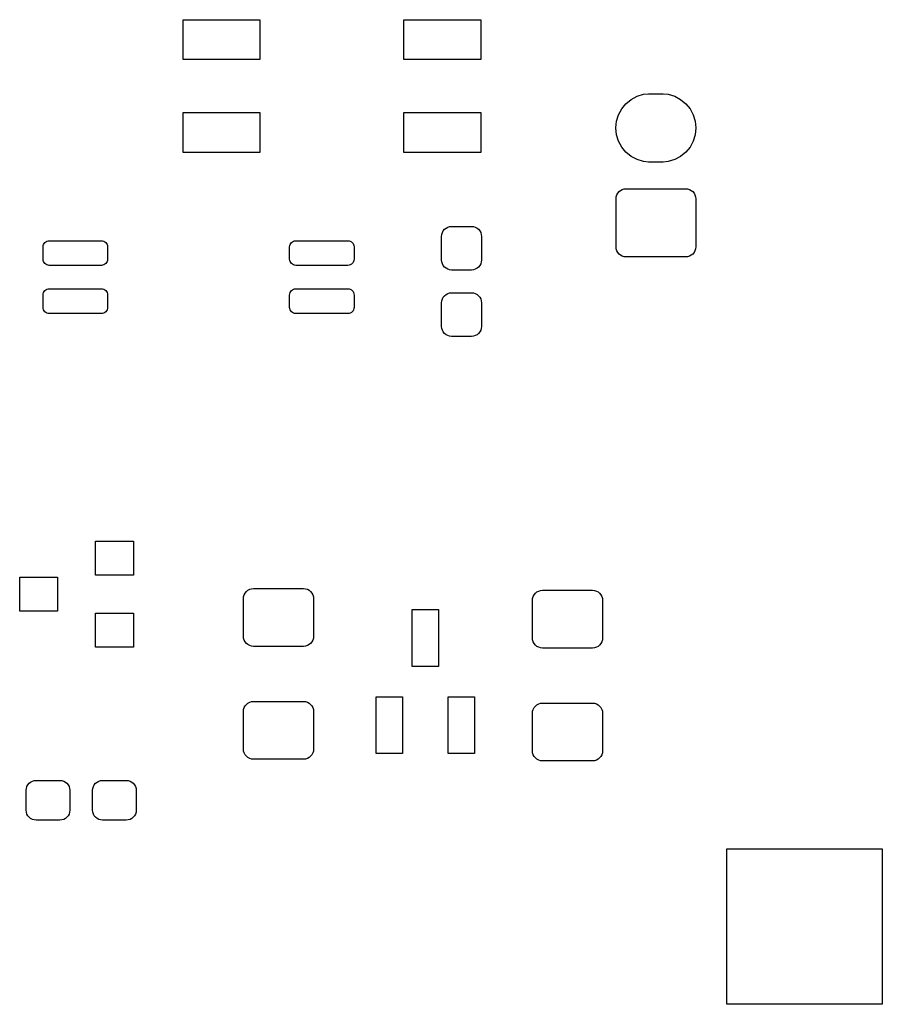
# Model space of a CAD drawing. Extents: x 0.02 to 3.88, y 0.02 to 3.88.
# Tile 3 of 9: x 1.93 to 2.83, y 0.98 to 2. Entities that reach past the tile are written whole.
import ezdxf

# ---------------------------------------------------------------- set-up
doc = ezdxf.new("R2010")
doc.units = 0
doc.header["$MEASUREMENT"] = 0
doc.layers.add('BLACK', color=7, linetype='CONTINUOUS')

msp = doc.modelspace()

# ---------------------------------------------------------------- linework, layer by layer
at = {"layer": 'BLACK', "linetype": 'CONTINUOUS'}
for p, q in [((2.10085, 1.96079), (2.10085, 2.00213)), ((2.10085, 2.00213), (2.18057, 2.00213)), ((2.18057, 2.00213), (2.18057, 1.96079)), ((2.33014, 1.96079), (2.33014, 2.00213)), ((2.33014, 2.00213), (2.40986, 2.00213)), ((2.40986, 2.00213), (2.40986, 1.96079)), ((2.18057, 1.96079), (2.10085, 1.96079)), ((2.40986, 1.96079), (2.33014, 1.96079)), ((2.56605, 1.91936), (2.5722, 1.92265)), ((2.5722, 1.92265), (2.57888, 1.92468)), ((2.57888, 1.92468), (2.58409, 1.92519)), ((2.58409, 1.92519), (2.59938, 1.92519)), ((2.59938, 1.92519), (2.60458, 1.92468)), ((2.60458, 1.92468), (2.61126, 1.92265)), ((2.61126, 1.92265), (2.61742, 1.91936)), ((2.55622, 1.90954), (2.56065, 1.91494)), ((2.56065, 1.91494), (2.56605, 1.91936)), ((2.61742, 1.91936), (2.62281, 1.91494)), ((2.62281, 1.91494), (2.62724, 1.90954)), ((2.10085, 1.86433), (2.10085, 1.90567)), ((2.10085, 1.90567), (2.18057, 1.90567)), ((2.18057, 1.90567), (2.18057, 1.86433)), ((2.33014, 1.86433), (2.33014, 1.90567)), ((2.33014, 1.90567), (2.40986, 1.90567)), ((2.40986, 1.90567), (2.40986, 1.86433)), ((2.55091, 1.89671), (2.55293, 1.90339)), ((2.55293, 1.90339), (2.55622, 1.90954)), ((2.62724, 1.90954), (2.63053, 1.90339)), ((2.63053, 1.90339), (2.63256, 1.89671)), ((2.55022, 1.88976), (2.55091, 1.89671)), ((2.63256, 1.89671), (2.63324, 1.88976)), ((2.55091, 1.88281), (2.55022, 1.88976)), ((2.55293, 1.87613), (2.55091, 1.88281)), ((2.63256, 1.88281), (2.63053, 1.87613)), ((2.63324, 1.88976), (2.63256, 1.88281)), ((2.55622, 1.86998), (2.55293, 1.87613)), ((2.56065, 1.86458), (2.55622, 1.86998)), ((2.62724, 1.86998), (2.62281, 1.86458)), ((2.63053, 1.87613), (2.62724, 1.86998)), ((2.18057, 1.86433), (2.10085, 1.86433)), ((2.40986, 1.86433), (2.33014, 1.86433)), ((2.56605, 1.86016), (2.56065, 1.86458)), ((2.5722, 1.85687), (2.56605, 1.86016)), ((2.61742, 1.86016), (2.61126, 1.85687)), ((2.62281, 1.86458), (2.61742, 1.86016)), ((2.57888, 1.85484), (2.5722, 1.85687)), ((2.58409, 1.85433), (2.57888, 1.85484)), ((2.59938, 1.85433), (2.58409, 1.85433)), ((2.60458, 1.85484), (2.59938, 1.85433)), ((2.61126, 1.85687), (2.60458, 1.85484)), ((2.55059, 1.81838), (2.55119, 1.82033)), ((2.55119, 1.82033), (2.55215, 1.82214)), ((2.55215, 1.82214), (2.55345, 1.82372)), ((2.55345, 1.82372), (2.55503, 1.82501)), ((2.55503, 1.82501), (2.55683, 1.82597)), ((2.55683, 1.82597), (2.55878, 1.82657)), ((2.55878, 1.82657), (2.56082, 1.82677)), ((2.56082, 1.82677), (2.62265, 1.82677)), ((2.62265, 1.82677), (2.62468, 1.82657)), ((2.62468, 1.82657), (2.62664, 1.82597)), ((2.62664, 1.82597), (2.62844, 1.82501)), ((2.62844, 1.82501), (2.63002, 1.82372)), ((2.63002, 1.82372), (2.63131, 1.82214)), ((2.63131, 1.82214), (2.63228, 1.82033)), ((2.63228, 1.82033), (2.63287, 1.81838)), ((2.55039, 1.81635), (2.55059, 1.81838)), ((2.55039, 1.76632), (2.55039, 1.81635)), ((2.63287, 1.81838), (2.63307, 1.81635)), ((2.63307, 1.81635), (2.63307, 1.76632)), ((2.36933, 1.7773), (2.36953, 1.77932)), ((2.36953, 1.77932), (2.37012, 1.78126)), ((2.37012, 1.78126), (2.37107, 1.78304)), ((2.37107, 1.78304), (2.37236, 1.78461)), ((2.37236, 1.78461), (2.37392, 1.7859)), ((2.37392, 1.7859), (2.37571, 1.78685)), ((2.37571, 1.78685), (2.37765, 1.78744)), ((2.37765, 1.78744), (2.37967, 1.78764)), ((2.37967, 1.78764), (2.40033, 1.78764)), ((2.40033, 1.78764), (2.40235, 1.78744)), ((2.40235, 1.78744), (2.40429, 1.78685)), ((2.40429, 1.78685), (2.40608, 1.7859)), ((2.40608, 1.7859), (2.40764, 1.78461)), ((2.40764, 1.78461), (2.40893, 1.78304)), ((2.40893, 1.78304), (2.40988, 1.78126)), ((2.40988, 1.78126), (2.41047, 1.77932)), ((2.41047, 1.77932), (2.41067, 1.7773)), ((1.95575, 1.76765), (1.95612, 1.76885)), ((1.95612, 1.76885), (1.95671, 1.76995)), ((1.95671, 1.76995), (1.9575, 1.77092)), ((1.9575, 1.77092), (1.95847, 1.77172)), ((1.95847, 1.77172), (1.95958, 1.77231)), ((1.95958, 1.77231), (1.96078, 1.77267)), ((1.96078, 1.77267), (1.96203, 1.7728)), ((1.96203, 1.7728), (2.01616, 1.7728)), ((2.01616, 1.7728), (2.01741, 1.77267)), ((2.01741, 1.77267), (2.01861, 1.77231)), ((2.01861, 1.77231), (2.01972, 1.77172)), ((2.01972, 1.77172), (2.02069, 1.77092)), ((2.02069, 1.77092), (2.02148, 1.76995)), ((2.02148, 1.76995), (2.02207, 1.76885)), ((2.02207, 1.76885), (2.02244, 1.76765)), ((2.21166, 1.76765), (2.21202, 1.76885)), ((2.21202, 1.76885), (2.21261, 1.76995)), ((2.21261, 1.76995), (2.21341, 1.77092)), ((2.21341, 1.77092), (2.21438, 1.77172)), ((2.21438, 1.77172), (2.21548, 1.77231)), ((2.21548, 1.77231), (2.21668, 1.77267)), ((2.21668, 1.77267), (2.21793, 1.7728)), ((2.21793, 1.7728), (2.27207, 1.7728)), ((2.27207, 1.7728), (2.27332, 1.77267)), ((2.27332, 1.77267), (2.27452, 1.77231)), ((2.27452, 1.77231), (2.27562, 1.77172)), ((2.27562, 1.77172), (2.27659, 1.77092)), ((2.27659, 1.77092), (2.27739, 1.76995)), ((2.27739, 1.76995), (2.27798, 1.76885)), ((2.27798, 1.76885), (2.27834, 1.76765)), ((2.36933, 1.7527), (2.36933, 1.7773)), ((2.41067, 1.7773), (2.41067, 1.7527)), ((1.95563, 1.7664), (1.95575, 1.76765)), ((1.95563, 1.7536), (1.95563, 1.7664)), ((2.02244, 1.76765), (2.02256, 1.7664)), ((2.02256, 1.7664), (2.02256, 1.7536)), ((2.21154, 1.7664), (2.21166, 1.76765)), ((2.21154, 1.7536), (2.21154, 1.7664)), ((2.27834, 1.76765), (2.27846, 1.7664)), ((2.27846, 1.7664), (2.27846, 1.7536)), ((2.55059, 1.76429), (2.55039, 1.76632)), ((2.55119, 1.76233), (2.55059, 1.76429)), ((2.55215, 1.76053), (2.55119, 1.76233)), ((2.55345, 1.75895), (2.55215, 1.76053)), ((2.55503, 1.75766), (2.55345, 1.75895)), ((2.55683, 1.75669), (2.55503, 1.75766)), ((2.62844, 1.75766), (2.62664, 1.75669)), ((2.63002, 1.75895), (2.62844, 1.75766)), ((2.63131, 1.76053), (2.63002, 1.75895)), ((2.63228, 1.76233), (2.63131, 1.76053)), ((2.63287, 1.76429), (2.63228, 1.76233)), ((2.63307, 1.76632), (2.63287, 1.76429)), ((1.95575, 1.75235), (1.95563, 1.7536)), ((1.95612, 1.75115), (1.95575, 1.75235)), ((1.95671, 1.75005), (1.95612, 1.75115)), ((1.9575, 1.74908), (1.95671, 1.75005)), ((1.95847, 1.74828), (1.9575, 1.74908)), ((1.95958, 1.74769), (1.95847, 1.74828)), ((1.96078, 1.74733), (1.95958, 1.74769)), ((1.96203, 1.7472), (1.96078, 1.74733)), ((2.01741, 1.74733), (2.01616, 1.7472)), ((2.01861, 1.74769), (2.01741, 1.74733)), ((2.01972, 1.74828), (2.01861, 1.74769)), ((2.02069, 1.74908), (2.01972, 1.74828)), ((2.02148, 1.75005), (2.02069, 1.74908)), ((2.02207, 1.75115), (2.02148, 1.75005)), ((2.02244, 1.75235), (2.02207, 1.75115)), ((2.02256, 1.7536), (2.02244, 1.75235)), ((2.21166, 1.75235), (2.21154, 1.7536)), ((2.21202, 1.75115), (2.21166, 1.75235)), ((2.21261, 1.75005), (2.21202, 1.75115)), ((2.21341, 1.74908), (2.21261, 1.75005)), ((2.21438, 1.74828), (2.21341, 1.74908)), ((2.21548, 1.74769), (2.21438, 1.74828)), ((2.21668, 1.74733), (2.21548, 1.74769)), ((2.21793, 1.7472), (2.21668, 1.74733)), ((2.27332, 1.74733), (2.27207, 1.7472)), ((2.27452, 1.74769), (2.27332, 1.74733)), ((2.27562, 1.74828), (2.27452, 1.74769)), ((2.27659, 1.74908), (2.27562, 1.74828)), ((2.27739, 1.75005), (2.27659, 1.74908)), ((2.27798, 1.75115), (2.27739, 1.75005)), ((2.27834, 1.75235), (2.27798, 1.75115)), ((2.27846, 1.7536), (2.27834, 1.75235)), ((2.36953, 1.75068), (2.36933, 1.7527)), ((2.37012, 1.74874), (2.36953, 1.75068)), ((2.37107, 1.74696), (2.37012, 1.74874)), ((2.40988, 1.74874), (2.40893, 1.74696)), ((2.41047, 1.75068), (2.40988, 1.74874)), ((2.41067, 1.7527), (2.41047, 1.75068)), ((2.55878, 1.7561), (2.55683, 1.75669)), ((2.56082, 1.7559), (2.55878, 1.7561)), ((2.62265, 1.7559), (2.56082, 1.7559)), ((2.62468, 1.7561), (2.62265, 1.7559)), ((2.62664, 1.75669), (2.62468, 1.7561)), ((2.01616, 1.7472), (1.96203, 1.7472)), ((2.27207, 1.7472), (2.21793, 1.7472)), ((2.37236, 1.74539), (2.37107, 1.74696)), ((2.37392, 1.7441), (2.37236, 1.74539)), ((2.37571, 1.74315), (2.37392, 1.7441)), ((2.37765, 1.74256), (2.37571, 1.74315)), ((2.37967, 1.74236), (2.37765, 1.74256)), ((2.40033, 1.74236), (2.37967, 1.74236)), ((2.40235, 1.74256), (2.40033, 1.74236)), ((2.40429, 1.74315), (2.40235, 1.74256)), ((2.40608, 1.7441), (2.40429, 1.74315)), ((2.40764, 1.74539), (2.40608, 1.7441)), ((2.40893, 1.74696), (2.40764, 1.74539)), ((1.95563, 1.7164), (1.95575, 1.71765)), ((1.95575, 1.71765), (1.95612, 1.71885)), ((1.95612, 1.71885), (1.95671, 1.71995)), ((1.95671, 1.71995), (1.9575, 1.72092)), ((1.9575, 1.72092), (1.95847, 1.72172)), ((1.95847, 1.72172), (1.95958, 1.72231)), ((1.95958, 1.72231), (1.96078, 1.72267)), ((1.96078, 1.72267), (1.96203, 1.7228)), ((1.96203, 1.7228), (2.01616, 1.7228)), ((2.01616, 1.7228), (2.01741, 1.72267)), ((2.01741, 1.72267), (2.01861, 1.72231)), ((2.01861, 1.72231), (2.01972, 1.72172)), ((2.01972, 1.72172), (2.02069, 1.72092)), ((2.02069, 1.72092), (2.02148, 1.71995)), ((2.02148, 1.71995), (2.02207, 1.71885)), ((2.02207, 1.71885), (2.02244, 1.71765)), ((2.02244, 1.71765), (2.02256, 1.7164)), ((2.21154, 1.7164), (2.21166, 1.71765)), ((2.21166, 1.71765), (2.21202, 1.71885)), ((2.21202, 1.71885), (2.21261, 1.71995)), ((2.21261, 1.71995), (2.21341, 1.72092)), ((2.21341, 1.72092), (2.21438, 1.72172)), ((2.21438, 1.72172), (2.21548, 1.72231)), ((2.21548, 1.72231), (2.21668, 1.72267)), ((2.21668, 1.72267), (2.21793, 1.7228)), ((2.21793, 1.7228), (2.27207, 1.7228)), ((2.27207, 1.7228), (2.27332, 1.72267)), ((2.27332, 1.72267), (2.27452, 1.72231)), ((2.27452, 1.72231), (2.27562, 1.72172)), ((2.27562, 1.72172), (2.27659, 1.72092)), ((2.27659, 1.72092), (2.27739, 1.71995)), ((2.27739, 1.71995), (2.27798, 1.71885)), ((2.27798, 1.71885), (2.27834, 1.71765)), ((2.27834, 1.71765), (2.27846, 1.7164)), ((2.37236, 1.71571), (2.37392, 1.717)), ((2.37392, 1.717), (2.37571, 1.71795)), ((2.37571, 1.71795), (2.37765, 1.71854)), ((2.37765, 1.71854), (2.37967, 1.71874)), ((2.37967, 1.71874), (2.40033, 1.71874)), ((2.40033, 1.71874), (2.40235, 1.71854)), ((2.40235, 1.71854), (2.40429, 1.71795)), ((2.40429, 1.71795), (2.40608, 1.717)), ((2.40608, 1.717), (2.40764, 1.71571)), ((1.95563, 1.7036), (1.95563, 1.7164)), ((2.02256, 1.7164), (2.02256, 1.7036)), ((2.21154, 1.7036), (2.21154, 1.7164)), ((2.27846, 1.7164), (2.27846, 1.7036)), ((2.36933, 1.70841), (2.36953, 1.71042)), ((2.36933, 1.6838), (2.36933, 1.70841)), ((2.36953, 1.71042), (2.37012, 1.71236)), ((2.37012, 1.71236), (2.37107, 1.71415)), ((2.37107, 1.71415), (2.37236, 1.71571)), ((2.40764, 1.71571), (2.40893, 1.71415)), ((2.40893, 1.71415), (2.40988, 1.71236)), ((2.40988, 1.71236), (2.41047, 1.71042)), ((2.41047, 1.71042), (2.41067, 1.70841)), ((2.41067, 1.70841), (2.41067, 1.6838)), ((1.95575, 1.70235), (1.95563, 1.7036)), ((1.95612, 1.70115), (1.95575, 1.70235)), ((1.95671, 1.70005), (1.95612, 1.70115)), ((1.9575, 1.69908), (1.95671, 1.70005)), ((1.95847, 1.69828), (1.9575, 1.69908)), ((1.95958, 1.69769), (1.95847, 1.69828)), ((1.96078, 1.69733), (1.95958, 1.69769)), ((1.96203, 1.6972), (1.96078, 1.69733)), ((2.01616, 1.6972), (1.96203, 1.6972)), ((2.01741, 1.69733), (2.01616, 1.6972)), ((2.01861, 1.69769), (2.01741, 1.69733)), ((2.01972, 1.69828), (2.01861, 1.69769)), ((2.02069, 1.69908), (2.01972, 1.69828)), ((2.02148, 1.70005), (2.02069, 1.69908)), ((2.02207, 1.70115), (2.02148, 1.70005)), ((2.02244, 1.70235), (2.02207, 1.70115)), ((2.02256, 1.7036), (2.02244, 1.70235)), ((2.21166, 1.70235), (2.21154, 1.7036)), ((2.21202, 1.70115), (2.21166, 1.70235)), ((2.21261, 1.70005), (2.21202, 1.70115)), ((2.21341, 1.69908), (2.21261, 1.70005)), ((2.21438, 1.69828), (2.21341, 1.69908)), ((2.21548, 1.69769), (2.21438, 1.69828)), ((2.21668, 1.69733), (2.21548, 1.69769)), ((2.21793, 1.6972), (2.21668, 1.69733)), ((2.27207, 1.6972), (2.21793, 1.6972)), ((2.27332, 1.69733), (2.27207, 1.6972)), ((2.27452, 1.69769), (2.27332, 1.69733)), ((2.27562, 1.69828), (2.27452, 1.69769)), ((2.27659, 1.69908), (2.27562, 1.69828)), ((2.27739, 1.70005), (2.27659, 1.69908)), ((2.27798, 1.70115), (2.27739, 1.70005)), ((2.27834, 1.70235), (2.27798, 1.70115)), ((2.27846, 1.7036), (2.27834, 1.70235)), ((2.36953, 1.68178), (2.36933, 1.6838)), ((2.37012, 1.67984), (2.36953, 1.68178)), ((2.37107, 1.67806), (2.37012, 1.67984)), ((2.37236, 1.67649), (2.37107, 1.67806)), ((2.37392, 1.67521), (2.37236, 1.67649)), ((2.40764, 1.67649), (2.40608, 1.67521)), ((2.40893, 1.67806), (2.40764, 1.67649)), ((2.40988, 1.67984), (2.40893, 1.67806)), ((2.41047, 1.68178), (2.40988, 1.67984)), ((2.41067, 1.6838), (2.41047, 1.68178)), ((2.37571, 1.67425), (2.37392, 1.67521)), ((2.37765, 1.67366), (2.37571, 1.67425)), ((2.37967, 1.67346), (2.37765, 1.67366)), ((2.40033, 1.67346), (2.37967, 1.67346)), ((2.40235, 1.67366), (2.40033, 1.67346)), ((2.40429, 1.67425), (2.40235, 1.67366)), ((2.40608, 1.67521), (2.40429, 1.67425)), ((2.01006, 1.42569), (2.01006, 1.46112)), ((2.01006, 1.46112), (2.04943, 1.46112)), ((2.04943, 1.46112), (2.04943, 1.42569)), ((1.93131, 1.38828), (1.93131, 1.42372)), ((1.93131, 1.42372), (1.97069, 1.42372)), ((1.97069, 1.42372), (1.97069, 1.38828)), ((2.04943, 1.42569), (2.01006, 1.42569)), ((2.16826, 1.41004), (2.17008, 1.41101)), ((2.17008, 1.41101), (2.17206, 1.41161)), ((2.17206, 1.41161), (2.17412, 1.41181)), ((2.17412, 1.41181), (2.22588, 1.41181)), ((2.22588, 1.41181), (2.22794, 1.41161)), ((2.22794, 1.41161), (2.22992, 1.41101)), ((2.22992, 1.41101), (2.23174, 1.41004)), ((2.16358, 1.40128), (2.16379, 1.40333)), ((2.16358, 1.3623), (2.16358, 1.40128)), ((2.16379, 1.40333), (2.16438, 1.40531)), ((2.16438, 1.40531), (2.16536, 1.40713)), ((2.16536, 1.40713), (2.16667, 1.40873)), ((2.16667, 1.40873), (2.16826, 1.41004)), ((2.23174, 1.41004), (2.23333, 1.40873)), ((2.23333, 1.40873), (2.23464, 1.40713)), ((2.23464, 1.40713), (2.23562, 1.40531)), ((2.23562, 1.40531), (2.23621, 1.40333)), ((2.23621, 1.40333), (2.23642, 1.40128)), ((2.23642, 1.40128), (2.23642, 1.3623)), ((2.46358, 1.39949), (2.46379, 1.40154)), ((2.46379, 1.40154), (2.46438, 1.40352)), ((2.46438, 1.40352), (2.46536, 1.40534)), ((2.46536, 1.40534), (2.46667, 1.40693)), ((2.46667, 1.40693), (2.46826, 1.40824)), ((2.46826, 1.40824), (2.47009, 1.40922)), ((2.47009, 1.40922), (2.47206, 1.40982)), ((2.47206, 1.40982), (2.47412, 1.41002)), ((2.47412, 1.41002), (2.52588, 1.41002)), ((2.52588, 1.41002), (2.52794, 1.40982)), ((2.52794, 1.40982), (2.52991, 1.40922)), ((2.52991, 1.40922), (2.53174, 1.40824)), ((2.53174, 1.40824), (2.53333, 1.40693)), ((2.53333, 1.40693), (2.53464, 1.40534)), ((2.53464, 1.40534), (2.53562, 1.40352)), ((2.53562, 1.40352), (2.53621, 1.40154)), ((2.53621, 1.40154), (2.53642, 1.39949)), ((2.33862, 1.33102), (2.33862, 1.39008)), ((2.33862, 1.39008), (2.36618, 1.39008)), ((2.36618, 1.39008), (2.36618, 1.33102)), ((2.46358, 1.36051), (2.46358, 1.39949)), ((2.53642, 1.39949), (2.53642, 1.36051)), ((1.97069, 1.38828), (1.93131, 1.38828)), ((2.01006, 1.35088), (2.01006, 1.38631)), ((2.01006, 1.38631), (2.04943, 1.38631)), ((2.04943, 1.38631), (2.04943, 1.35088)), ((2.16379, 1.36025), (2.16358, 1.3623)), ((2.16438, 1.35827), (2.16379, 1.36025)), ((2.23621, 1.36025), (2.23562, 1.35827)), ((2.23642, 1.3623), (2.23621, 1.36025)), ((2.46379, 1.35846), (2.46358, 1.36051)), ((2.53642, 1.36051), (2.53621, 1.35846)), ((2.04943, 1.35088), (2.01006, 1.35088)), ((2.16536, 1.35645), (2.16438, 1.35827)), ((2.16667, 1.35486), (2.16536, 1.35645)), ((2.16826, 1.35355), (2.16667, 1.35486)), ((2.17008, 1.35257), (2.16826, 1.35355)), ((2.17206, 1.35197), (2.17008, 1.35257)), ((2.17412, 1.35177), (2.17206, 1.35197)), ((2.22588, 1.35177), (2.17412, 1.35177)), ((2.22794, 1.35197), (2.22588, 1.35177)), ((2.22992, 1.35257), (2.22794, 1.35197)), ((2.23174, 1.35355), (2.22992, 1.35257)), ((2.23333, 1.35486), (2.23174, 1.35355)), ((2.23464, 1.35645), (2.23333, 1.35486)), ((2.23562, 1.35827), (2.23464, 1.35645)), ((2.46438, 1.35648), (2.46379, 1.35846)), ((2.46536, 1.35466), (2.46438, 1.35648)), ((2.46667, 1.35307), (2.46536, 1.35466)), ((2.46826, 1.35176), (2.46667, 1.35307)), ((2.47009, 1.35078), (2.46826, 1.35176)), ((2.47206, 1.35018), (2.47009, 1.35078)), ((2.47412, 1.34998), (2.47206, 1.35018)), ((2.52588, 1.34998), (2.47412, 1.34998)), ((2.52794, 1.35018), (2.52588, 1.34998)), ((2.52991, 1.35078), (2.52794, 1.35018)), ((2.53174, 1.35176), (2.52991, 1.35078)), ((2.53333, 1.35307), (2.53174, 1.35176)), ((2.53464, 1.35466), (2.53333, 1.35307)), ((2.53562, 1.35648), (2.53464, 1.35466)), ((2.53621, 1.35846), (2.53562, 1.35648)), ((2.36618, 1.33102), (2.33862, 1.33102)), ((2.30122, 1.24047), (2.30122, 1.29953)), ((2.30122, 1.29953), (2.32878, 1.29953)), ((2.32878, 1.29953), (2.32878, 1.24047)), ((2.37602, 1.24047), (2.37602, 1.29953)), ((2.37602, 1.29953), (2.40358, 1.29953)), ((2.40358, 1.29953), (2.40358, 1.24047)), ((2.16379, 1.28621), (2.16438, 1.28818)), ((2.16438, 1.28818), (2.16536, 1.29)), ((2.16536, 1.29), (2.16667, 1.2916)), ((2.16667, 1.2916), (2.16826, 1.29291)), ((2.16826, 1.29291), (2.17008, 1.29388)), ((2.17008, 1.29388), (2.17206, 1.29448)), ((2.17206, 1.29448), (2.17412, 1.29469)), ((2.17412, 1.29469), (2.22588, 1.29469)), ((2.22588, 1.29469), (2.22794, 1.29448)), ((2.22794, 1.29448), (2.22992, 1.29388)), ((2.22992, 1.29388), (2.23174, 1.29291)), ((2.23174, 1.29291), (2.23333, 1.2916)), ((2.23333, 1.2916), (2.23464, 1.29)), ((2.23464, 1.29), (2.23562, 1.28818)), ((2.23562, 1.28818), (2.23621, 1.28621)), ((2.46438, 1.28639), (2.46536, 1.28821)), ((2.46536, 1.28821), (2.46667, 1.28981)), ((2.46667, 1.28981), (2.46826, 1.29112)), ((2.46826, 1.29112), (2.47009, 1.29209)), ((2.47009, 1.29209), (2.47206, 1.29269)), ((2.47206, 1.29269), (2.47412, 1.29289)), ((2.47412, 1.29289), (2.52588, 1.29289)), ((2.52588, 1.29289), (2.52794, 1.29269)), ((2.52794, 1.29269), (2.52991, 1.29209)), ((2.52991, 1.29209), (2.53174, 1.29112)), ((2.53174, 1.29112), (2.53333, 1.28981)), ((2.53333, 1.28981), (2.53464, 1.28821)), ((2.53464, 1.28821), (2.53562, 1.28639)), ((2.16358, 1.28415), (2.16379, 1.28621)), ((2.16358, 1.24518), (2.16358, 1.28415)), ((2.23621, 1.28621), (2.23642, 1.28415)), ((2.23642, 1.28415), (2.23642, 1.24518)), ((2.46358, 1.28236), (2.46379, 1.28442)), ((2.46358, 1.24339), (2.46358, 1.28236)), ((2.46379, 1.28442), (2.46438, 1.28639)), ((2.53562, 1.28639), (2.53621, 1.28442)), ((2.53621, 1.28442), (2.53642, 1.28236)), ((2.53642, 1.28236), (2.53642, 1.24339)), ((2.16379, 1.24312), (2.16358, 1.24518)), ((2.16438, 1.24115), (2.16379, 1.24312)), ((2.16536, 1.23933), (2.16438, 1.24115)), ((2.16667, 1.23773), (2.16536, 1.23933)), ((2.16826, 1.23642), (2.16667, 1.23773)), ((2.17008, 1.23545), (2.16826, 1.23642)), ((2.23174, 1.23642), (2.22992, 1.23545)), ((2.23333, 1.23773), (2.23174, 1.23642)), ((2.23464, 1.23933), (2.23333, 1.23773)), ((2.23562, 1.24115), (2.23464, 1.23933)), ((2.23621, 1.24312), (2.23562, 1.24115)), ((2.23642, 1.24518), (2.23621, 1.24312)), ((2.32878, 1.24047), (2.30122, 1.24047)), ((2.40358, 1.24047), (2.37602, 1.24047)), ((2.46379, 1.24133), (2.46358, 1.24339)), ((2.46438, 1.23936), (2.46379, 1.24133)), ((2.46536, 1.23754), (2.46438, 1.23936)), ((2.46667, 1.23594), (2.46536, 1.23754)), ((2.53464, 1.23754), (2.53333, 1.23594)), ((2.53562, 1.23936), (2.53464, 1.23754)), ((2.53621, 1.24133), (2.53562, 1.23936)), ((2.53642, 1.24339), (2.53621, 1.24133)), ((2.17206, 1.23485), (2.17008, 1.23545)), ((2.17412, 1.23465), (2.17206, 1.23485)), ((2.22588, 1.23465), (2.17412, 1.23465)), ((2.22794, 1.23485), (2.22588, 1.23465)), ((2.22992, 1.23545), (2.22794, 1.23485)), ((2.46826, 1.23463), (2.46667, 1.23594)), ((2.47009, 1.23366), (2.46826, 1.23463)), ((2.47206, 1.23306), (2.47009, 1.23366)), ((2.47412, 1.23285), (2.47206, 1.23306)), ((2.52588, 1.23285), (2.47412, 1.23285)), ((2.52794, 1.23306), (2.52588, 1.23285)), ((2.52991, 1.23366), (2.52794, 1.23306)), ((2.53174, 1.23463), (2.52991, 1.23366)), ((2.53333, 1.23594), (2.53174, 1.23463)), ((1.93831, 1.20441), (1.9389, 1.20635)), ((1.9389, 1.20635), (1.93985, 1.20814)), ((1.93985, 1.20814), (1.94114, 1.20971)), ((1.94114, 1.20971), (1.9427, 1.21099)), ((1.9427, 1.21099), (1.94449, 1.21195)), ((1.94449, 1.21195), (1.94643, 1.21253)), ((1.94643, 1.21253), (1.94844, 1.21273)), ((1.94844, 1.21273), (1.97305, 1.21273)), ((1.97305, 1.21273), (1.97507, 1.21253)), ((1.97507, 1.21253), (1.97701, 1.21195)), ((1.97701, 1.21195), (1.97879, 1.21099)), ((1.97879, 1.21099), (1.98036, 1.20971)), ((1.98036, 1.20971), (1.98164, 1.20814)), ((1.98164, 1.20814), (1.9826, 1.20635)), ((1.9826, 1.20635), (1.98319, 1.20441)), ((2.00721, 1.20441), (2.00779, 1.20635)), ((2.00779, 1.20635), (2.00875, 1.20814)), ((2.00875, 1.20814), (2.01003, 1.20971)), ((2.01003, 1.20971), (2.0116, 1.21099)), ((2.0116, 1.21099), (2.01339, 1.21195)), ((2.01339, 1.21195), (2.01533, 1.21253)), ((2.01533, 1.21253), (2.01734, 1.21273)), ((2.01734, 1.21273), (2.04195, 1.21273)), ((2.04195, 1.21273), (2.04397, 1.21253)), ((2.04397, 1.21253), (2.0459, 1.21195)), ((2.0459, 1.21195), (2.04769, 1.21099)), ((2.04769, 1.21099), (2.04926, 1.20971)), ((2.04926, 1.20971), (2.05054, 1.20814)), ((2.05054, 1.20814), (2.0515, 1.20635)), ((2.0515, 1.20635), (2.05208, 1.20441)), ((1.93811, 1.2024), (1.93831, 1.20441)), ((1.93811, 1.18173), (1.93811, 1.2024)), ((1.98319, 1.20441), (1.98339, 1.2024)), ((1.98339, 1.2024), (1.98339, 1.18173)), ((2.00701, 1.2024), (2.00721, 1.20441)), ((2.00701, 1.18173), (2.00701, 1.2024)), ((2.05208, 1.20441), (2.05228, 1.2024)), ((2.05228, 1.2024), (2.05228, 1.18173)), ((1.93831, 1.17971), (1.93811, 1.18173)), ((1.9389, 1.17777), (1.93831, 1.17971)), ((1.93985, 1.17599), (1.9389, 1.17777)), ((1.94114, 1.17442), (1.93985, 1.17599)), ((1.98164, 1.17599), (1.98036, 1.17442)), ((1.9826, 1.17777), (1.98164, 1.17599)), ((1.98319, 1.17971), (1.9826, 1.17777)), ((1.98339, 1.18173), (1.98319, 1.17971)), ((2.00721, 1.17971), (2.00701, 1.18173)), ((2.00779, 1.17777), (2.00721, 1.17971)), ((2.00875, 1.17599), (2.00779, 1.17777)), ((2.01003, 1.17442), (2.00875, 1.17599)), ((2.05054, 1.17599), (2.04926, 1.17442)), ((2.0515, 1.17777), (2.05054, 1.17599)), ((2.05208, 1.17971), (2.0515, 1.17777)), ((2.05228, 1.18173), (2.05208, 1.17971)), ((1.9427, 1.17314), (1.94114, 1.17442)), ((1.94449, 1.17218), (1.9427, 1.17314)), ((1.94643, 1.17159), (1.94449, 1.17218)), ((1.94844, 1.17139), (1.94643, 1.17159)), ((1.97305, 1.17139), (1.94844, 1.17139)), ((1.97507, 1.17159), (1.97305, 1.17139)), ((1.97701, 1.17218), (1.97507, 1.17159)), ((1.97879, 1.17314), (1.97701, 1.17218)), ((1.98036, 1.17442), (1.97879, 1.17314)), ((2.0116, 1.17314), (2.01003, 1.17442)), ((2.01339, 1.17218), (2.0116, 1.17314)), ((2.01533, 1.17159), (2.01339, 1.17218)), ((2.01734, 1.17139), (2.01533, 1.17159)), ((2.04195, 1.17139), (2.01734, 1.17139)), ((2.04397, 1.17159), (2.04195, 1.17139)), ((2.0459, 1.17218), (2.04397, 1.17159)), ((2.04769, 1.17314), (2.0459, 1.17218)), ((2.04926, 1.17442), (2.04769, 1.17314)), ((2.66535, 0.980315), (2.66535, 1.14173)), ((2.66535, 1.14173), (2.82677, 1.14173)), ((2.82677, 1.14173), (2.82677, 0.980315)), ((2.82677, 0.980315), (2.66535, 0.980315))]:
    msp.add_line(p, q, dxfattribs=at)

doc.saveas('drawing.dxf')
